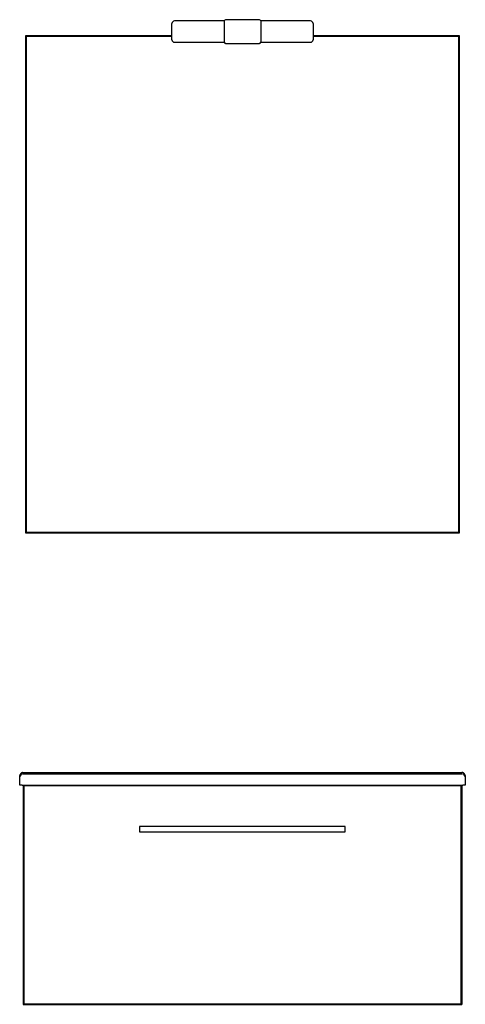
# Model space of a CAD drawing. Header units: millimetres. Extents: x 3065.83 to 3066.54, y 1930.3 to 1931.87.
import ezdxf

# ---------------------------------------------------------------- set-up
doc = ezdxf.new("R2010")
doc.units = ezdxf.units.MM
doc.layers.add('SANINDUSA', color=3, linetype='Continuous')

msp = doc.modelspace()

# ---------------------------------------------------------------- linework, layer by layer
at = {"layer": 'SANINDUSA'}
for p, q in [((3066.0711, 1931.8377), (3066.0711, 1931.8637)), ((3066.1546, 1931.8677), (3066.0751, 1931.8677)), ((3066.1546, 1931.8677), (3066.1546, 1931.8337)), ((3066.2106, 1931.8697), (3066.1566, 1931.8697)), ((3066.2921, 1931.8677), (3066.2126, 1931.8677)), ((3066.2126, 1931.8677), (3066.2126, 1931.8337)), ((3066.2961, 1931.8637), (3066.2961, 1931.8377)), ((3066.0711, 1931.8437), (3065.8376, 1931.8437)), ((3065.8376, 1931.8437), (3065.8376, 1931.0507)), ((3066.0711, 1931.8427), (3065.8386, 1931.8427)), ((3065.8386, 1931.8427), (3065.8386, 1931.0517)), ((3066.5296, 1931.8437), (3066.2961, 1931.8437)), ((3066.5286, 1931.8427), (3066.2961, 1931.8427)), ((3066.5286, 1931.0517), (3066.5286, 1931.8427)), ((3066.5296, 1931.0507), (3066.5296, 1931.8437)), ((3066.0751, 1931.8337), (3066.1546, 1931.8337)), ((3066.1566, 1931.8317), (3066.2106, 1931.8317)), ((3066.2126, 1931.8337), (3066.2921, 1931.8337)), ((3065.8376, 1931.0507), (3066.5296, 1931.0507)), ((3065.8386, 1931.0517), (3066.5286, 1931.0517)), ((3065.8335, 1930.668), (3065.8336, 1930.668)), ((3065.8335, 1930.666), (3066.5337, 1930.666)), ((3065.8336, 1930.668), (3066.5337, 1930.668)), ((3065.8283, 1930.648), (3065.8285, 1930.6611)), ((3065.8323, 1930.648), (3065.8283, 1930.648)), ((3065.8323, 1930.648), (3066.535, 1930.648)), ((3065.8336, 1930.648), (3065.8336, 1930.298)), ((3066.5336, 1930.648), (3066.5336, 1930.298)), ((3066.539, 1930.648), (3066.535, 1930.648)), ((3066.5387, 1930.6611), (3066.539, 1930.648)), ((3066.5326, 1930.647), (3065.8346, 1930.647)), ((3065.8346, 1930.647), (3065.8346, 1930.299)), ((3066.5326, 1930.299), (3066.5326, 1930.647)), ((3066.0196, 1930.582), (3066.0196, 1930.5731)), ((3066.3476, 1930.582), (3066.0196, 1930.582)), ((3066.0196, 1930.5731), (3066.3476, 1930.5731)), ((3066.3476, 1930.5731), (3066.3476, 1930.582)), ((3065.8336, 1930.298), (3066.5336, 1930.298)), ((3065.8346, 1930.299), (3066.5326, 1930.299))]:
    msp.add_line(p, q, dxfattribs=at)
at = {"layer": 'SANINDUSA', "flags": 128}
for points in [[(3065.8285, 1930.6611), (3065.8285, 1930.6613), (3065.8285, 1930.6617), (3065.8285, 1930.6623), (3065.8285, 1930.6631)], [(3066.5387, 1930.6631), (3066.5387, 1930.6623), (3066.5387, 1930.6617), (3066.5387, 1930.6613), (3066.5387, 1930.6611)]]:
    msp.add_lwpolyline(points, dxfattribs=at)
at = {"layer": 'SANINDUSA'}
for centre, radius, start, end in [((3066.0751, 1931.8637), 0.004, 90, 180), ((3066.1566, 1931.8677), 0.002, 90, 180), ((3066.2106, 1931.8677), 0.002, 0, 90), ((3066.2921, 1931.8637), 0.004, 0, 90), ((3066.0751, 1931.8377), 0.004, 180, 270), ((3066.1566, 1931.8337), 0.002, 180, 270), ((3066.2106, 1931.8337), 0.002, 270, 0), ((3066.2921, 1931.8377), 0.004, 270, 0), ((3065.8335, 1930.661), 0.005, 90, 179), ((3066.5337, 1930.661), 0.005, 1, 90)]:
    msp.add_arc(centre, radius, start, end, dxfattribs=at)
for points, knots in [([(3065.8335, 1930.668), (3065.833, 1930.668), (3065.8319, 1930.6679), (3065.8304, 1930.6671), (3065.8293, 1930.6659), (3065.8287, 1930.6645), (3065.8285, 1930.6635), (3065.8285, 1930.6631), (3065.8285, 1930.6631)], [0, 0, 0, 0, 0.207838, 0.415503, 0.627774, 0.847625, 0.997958, 1, 1, 1, 1]), ([(3066.5387, 1930.6631), (3066.5387, 1930.6631), (3066.5387, 1930.6637), (3066.5384, 1930.665), (3066.5375, 1930.6665), (3066.536, 1930.6676), (3066.5347, 1930.668), (3066.5339, 1930.668), (3066.5337, 1930.668)], [0, 0, 0, 0, 0.002044, 0.237246, 0.472864, 0.707499, 0.927963, 1, 1, 1, 1])]:
    msp.add_open_spline(points, degree=3, knots=knots, dxfattribs=at)

doc.saveas('drawing.dxf')
